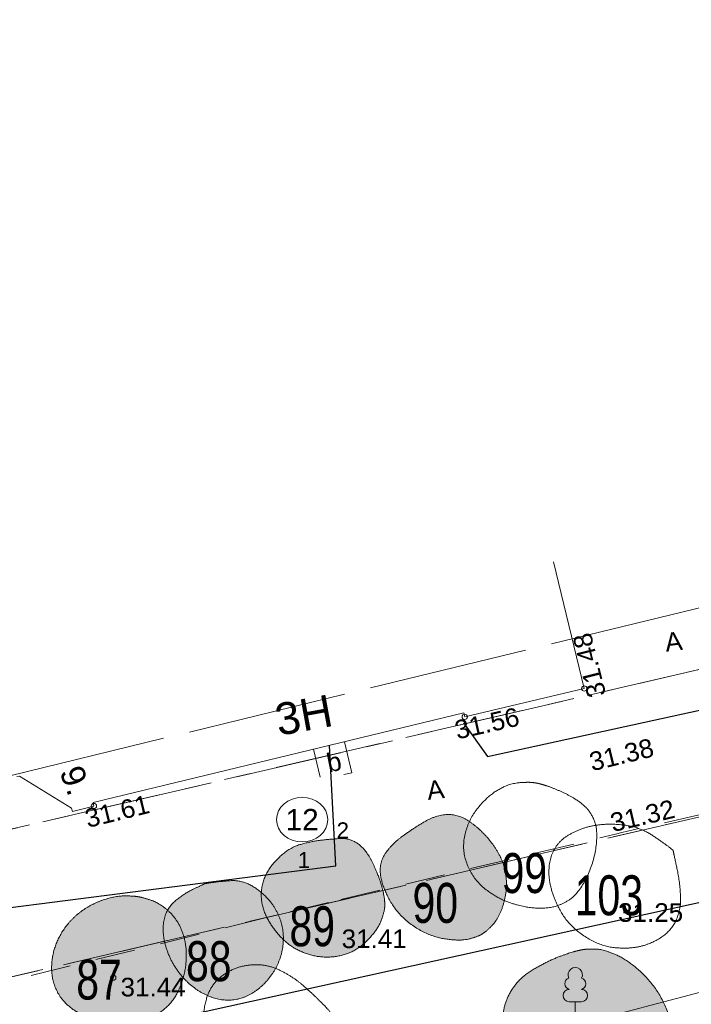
# Model space of a CAD drawing. Header units: metres. Extents: x 738076 to 738809, y 6589688 to 6590318.
# Tile 160 of 187: x 738409 to 738434, y 6590080 to 6590117. Entities that reach past the tile are written whole.
import ezdxf

# ---------------------------------------------------------------- set-up
doc = ezdxf.new("R2010")
doc.units = ezdxf.units.M
for name, pattern in [('ASFBET', [2.5, 1.5, -1]), ('EP_KBL', [18, 8, -2, 1, 0, 4, 0, 1, -2]), ('KATASTRIPIIR', [7, 4, -1, 1, -1]), ('TOOPIIR', [7, 6, -1])]:
    doc.linetypes.add(name, pattern=pattern)
for name, color, linetype, lineweight in [('_DE (2D)', 7, 'Continuous', 5), ('_GE (2D)', 7, 'Continuous', 5), ('None', 7, 'Continuous', 5)]:
    doc.layers.add(name, color=color, linetype=linetype, lineweight=lineweight)
for name, color, linetype, lineweight, true_color in [('DE-MA dendro Puittaim III', 7, 'Continuous', 18, 0x33cc00), ('DE-MA dendro Puittaim IV', 30, 'Continuous', 18, 0xff7f00), ('DE-MA dendro Puittaim V', 7, 'Continuous', 18, 0x995f4c), ('DE-MA dendro Puunumber', 250, 'Continuous', 5, 0x333333), ('DE-MA haljastus puu', 7, 'Continuous', 9, 0x6c7c59), ('GE-HOONE', 7, 'Continuous', 5, 0x888888), ('GE-HOONEDET', 7, 'Continuous', 5, 0x888888), ('GE-KAEVUNR', 7, 'Continuous', 5, 0x888888), ('GE-korgus-EH2000', 7, 'Continuous', 5, 0x888888), ('GE-KPKAABEL', 7, 'Continuous', 5, 0x888888), ('GE-KTRASS', 7, 'Continuous', 5, 0x888888), ('GE-MOOTPIIR', 7, 'Continuous', 5, 0x888888), ('GE-PIIR', 7, 'Continuous', 18, 0xcc6600), ('GE-SITRASS', 7, 'Continuous', 5, 0x888888), ('GE-TEE', 7, 'Continuous', 5, 0x888888), ('GE-TORUNR', 7, 'Continuous', 5, 0x888888), ('GE-TTRASS', 7, 'Continuous', 5, 0x888888)]:
    doc.layers.add(name, color=color, linetype=linetype, lineweight=lineweight, true_color=true_color)
doc.styles.add('Arial', font='Arial')
doc.styles.add('Swis721 LtCn BT', font='Swis721 LtCn BT')
doc.linetypes.add('-K-', pattern='A,10,-0.8,-1.308668,["K",Arial,S=1.4,R=0,X=-1.308668,Y=-0.7],-0.891332,10,-3', length=26)
doc.linetypes.add('-S-', pattern='A,10,-0.8,-1.308668,["S",Arial,S=1.4,R=0,X=-1.308668,Y=-0.7],-0.891332,10,-3', length=26)
doc.linetypes.add('-T-', pattern='A,10,-0.8,-1.198494,["T",Arial,S=1.4,R=0,X=-1.198494,Y=-0.7],-1.001506,10,-3', length=26)

# ---------------------------------------------------------------- blocks, each defined once
blk = doc.blocks.new('dendro')
at = {"layer": 'DE-MA dendro Puittaim III', "linetype": 'Continuous', "lineweight": 0, "true_color": 0xb1d9af, "transparency": 33554508}
for points in [[(-5.364, 52.663), (-5.316, 52.692), (-5.267, 52.727), (-5.216, 52.765), (-5.165, 52.809), (-5.112, 52.857), (-5.057, 52.909), (-5.002, 52.966), (-4.945, 53.027), (-4.888, 53.095), (-4.834, 53.168), (-4.783, 53.249), (-4.734, 53.336), (-4.688, 53.43), (-4.644, 53.531), (-4.602, 53.638), (-4.564, 53.752), (-4.529, 53.87), (-4.5, 53.987), (-4.476, 54.105), (-4.458, 54.222), (-4.445, 54.339), (-4.438, 54.457), (-4.436, 54.574), (-4.44, 54.691), (-4.45, 54.807), (-4.464, 54.92), (-4.484, 55.032), (-4.509, 55.142), (-4.539, 55.249), (-4.575, 55.354), (-4.616, 55.458), (-4.662, 55.559), (-4.713, 55.658), (-4.767, 55.756), (-4.825, 55.853), (-4.887, 55.949), (-4.953, 56.043), (-5.023, 56.137), (-5.097, 56.229), (-5.174, 56.32), (-5.255, 56.408), (-5.338, 56.494), (-5.423, 56.576), (-5.511, 56.654), (-5.601, 56.729), (-5.693, 56.801), (-5.788, 56.869), (-5.885, 56.933), (-5.984, 56.992), (-6.084, 57.042), (-6.184, 57.083), (-6.285, 57.115), (-6.387, 57.139), (-6.489, 57.153), (-6.592, 57.159), (-6.696, 57.156), (-6.8, 57.145), (-6.905, 57.127), (-7.009, 57.103), (-7.113, 57.072), (-7.217, 57.035), (-7.32, 56.99), (-7.424, 56.939), (-7.528, 56.881), (-7.631, 56.819), (-7.734, 56.756), (-7.837, 56.691), (-7.939, 56.625), (-8.041, 56.557), (-8.142, 56.488), (-8.243, 56.417), (-8.344, 56.345), (-8.441, 56.271), (-8.534, 56.196), (-8.622, 56.118), (-8.704, 56.038), (-8.782, 55.956), (-8.855, 55.873), (-8.923, 55.787), (-8.985, 55.7), (-9.041, 55.61), (-9.087, 55.517), (-9.124, 55.421), (-9.151, 55.322), (-9.17, 55.221), (-9.179, 55.116), (-9.178, 55.008), (-9.168, 54.898), (-9.15, 54.784), (-9.124, 54.668), (-9.09, 54.548), (-9.048, 54.426), (-8.999, 54.301), (-8.942, 54.173), (-8.876, 54.042), (-8.803, 53.909), (-8.723, 53.776), (-8.634, 53.648), (-8.538, 53.525), (-8.435, 53.407), (-8.323, 53.293), (-8.204, 53.184), (-8.077, 53.081), (-7.943, 52.981), (-7.804, 52.889), (-7.664, 52.806), (-7.523, 52.732), (-7.381, 52.667), (-7.238, 52.611), (-7.094, 52.565), (-6.949, 52.527), (-6.803, 52.498), (-6.661, 52.477), (-6.526, 52.461), (-6.399, 52.45), (-6.281, 52.445), (-6.17, 52.445), (-6.067, 52.45), (-5.972, 52.461), (-5.884, 52.477), (-5.804, 52.496), (-5.727, 52.517), (-5.655, 52.538), (-5.588, 52.561), (-5.525, 52.585), (-5.467, 52.61), (-5.413, 52.636)], [(-15.773, 54.562), (-15.667, 54.58), (-15.558, 54.596), (-15.446, 54.612), (-15.331, 54.626), (-15.213, 54.64), (-15.091, 54.652), (-14.967, 54.664), (-14.839, 54.674), (-14.711, 54.679), (-14.585, 54.672), (-14.461, 54.655), (-14.339, 54.626), (-14.219, 54.586), (-14.102, 54.536), (-13.987, 54.474), (-13.874, 54.401), (-13.765, 54.322), (-13.662, 54.24), (-13.566, 54.157), (-13.476, 54.071), (-13.392, 53.983), (-13.315, 53.894), (-13.244, 53.802), (-13.179, 53.708), (-13.12, 53.612), (-13.066, 53.514), (-13.017, 53.415), (-12.974, 53.313), (-12.936, 53.21), (-12.903, 53.105), (-12.875, 52.998), (-12.853, 52.889), (-12.836, 52.779), (-12.825, 52.669), (-12.819, 52.559), (-12.819, 52.448), (-12.825, 52.338), (-12.835, 52.227), (-12.852, 52.116), (-12.874, 52.005), (-12.901, 51.894), (-12.934, 51.786), (-12.972, 51.679), (-13.015, 51.573), (-13.064, 51.47), (-13.118, 51.367), (-13.177, 51.267), (-13.241, 51.168), (-13.31, 51.073), (-13.382, 50.981), (-13.457, 50.893), (-13.536, 50.809), (-13.619, 50.729), (-13.705, 50.654), (-13.794, 50.582), (-13.886, 50.514), (-13.982, 50.452), (-14.079, 50.396), (-14.177, 50.347), (-14.277, 50.304), (-14.379, 50.268), (-14.482, 50.239), (-14.587, 50.216), (-14.694, 50.2), (-14.801, 50.191), (-14.908, 50.188), (-15.015, 50.192), (-15.122, 50.202), (-15.229, 50.219), (-15.336, 50.243), (-15.442, 50.273), (-15.549, 50.31), (-15.654, 50.353), (-15.757, 50.401), (-15.859, 50.453), (-15.959, 50.511), (-16.057, 50.573), (-16.153, 50.641), (-16.247, 50.713), (-16.339, 50.791), (-16.428, 50.872), (-16.514, 50.957), (-16.597, 51.046), (-16.675, 51.138), (-16.75, 51.234), (-16.821, 51.333), (-16.889, 51.436), (-16.953, 51.542), (-17.013, 51.651), (-17.068, 51.76), (-17.118, 51.87), (-17.163, 51.982), (-17.204, 52.094), (-17.239, 52.207), (-17.269, 52.321), (-17.295, 52.436), (-17.315, 52.55), (-17.329, 52.662), (-17.337, 52.771), (-17.338, 52.878), (-17.333, 52.983), (-17.322, 53.085), (-17.305, 53.185), (-17.282, 53.282), (-17.253, 53.376), (-17.217, 53.466), (-17.175, 53.552), (-17.127, 53.634), (-17.073, 53.712), (-17.013, 53.786), (-16.946, 53.855), (-16.874, 53.921), (-16.798, 53.983), (-16.722, 54.042), (-16.647, 54.097), (-16.572, 54.148), (-16.497, 54.197), (-16.422, 54.242), (-16.347, 54.283), (-16.272, 54.321), (-16.199, 54.357), (-16.129, 54.391), (-16.062, 54.423), (-15.999, 54.454), (-15.938, 54.484), (-15.88, 54.511), (-15.825, 54.537)], [(-18.259, 54.07), (-18.315, 54.079), (-18.376, 54.086), (-18.439, 54.092), (-18.507, 54.097), (-18.578, 54.1), (-18.653, 54.102), (-18.732, 54.103), (-18.814, 54.103), (-18.9, 54.099), (-18.989, 54.092), (-19.08, 54.079), (-19.175, 54.063), (-19.272, 54.042), (-19.373, 54.017), (-19.476, 53.987), (-19.583, 53.953), (-19.689, 53.915), (-19.794, 53.874), (-19.897, 53.829), (-19.997, 53.78), (-20.095, 53.727), (-20.192, 53.671), (-20.286, 53.612), (-20.378, 53.549), (-20.467, 53.482), (-20.553, 53.413), (-20.636, 53.341), (-20.715, 53.267), (-20.791, 53.189), (-20.864, 53.109), (-20.933, 53.027), (-21, 52.941), (-21.062, 52.854), (-21.121, 52.764), (-21.176, 52.674), (-21.228, 52.581), (-21.275, 52.487), (-21.319, 52.392), (-21.358, 52.295), (-21.394, 52.196), (-21.426, 52.096), (-21.454, 51.996), (-21.477, 51.895), (-21.496, 51.794), (-21.51, 51.693), (-21.521, 51.591), (-21.526, 51.488), (-21.528, 51.385), (-21.524, 51.282), (-21.516, 51.181), (-21.502, 51.08), (-21.483, 50.98), (-21.46, 50.882), (-21.431, 50.784), (-21.396, 50.687), (-21.357, 50.592), (-21.312, 50.498), (-21.261, 50.407), (-21.204, 50.318), (-21.14, 50.232), (-21.071, 50.149), (-20.995, 50.069), (-20.914, 49.991), (-20.826, 49.916), (-20.731, 49.845), (-20.63, 49.777), (-20.523, 49.715), (-20.409, 49.656), (-20.288, 49.602), (-20.161, 49.552), (-20.027, 49.507), (-19.887, 49.466), (-19.742, 49.43), (-19.596, 49.4), (-19.448, 49.376), (-19.298, 49.358), (-19.147, 49.346), (-18.993, 49.34), (-18.838, 49.34), (-18.682, 49.346), (-18.526, 49.358), (-18.375, 49.379), (-18.228, 49.408), (-18.084, 49.445), (-17.945, 49.49), (-17.809, 49.544), (-17.678, 49.605), (-17.55, 49.674), (-17.429, 49.751), (-17.314, 49.835), (-17.208, 49.926), (-17.108, 50.026), (-17.016, 50.132), (-16.932, 50.246), (-16.855, 50.367), (-16.785, 50.496), (-16.723, 50.629), (-16.667, 50.764), (-16.618, 50.902), (-16.576, 51.041), (-16.541, 51.182), (-16.512, 51.325), (-16.491, 51.47), (-16.476, 51.617), (-16.467, 51.763), (-16.466, 51.905), (-16.471, 52.045), (-16.482, 52.181), (-16.5, 52.313), (-16.525, 52.442), (-16.556, 52.567), (-16.594, 52.69), (-16.637, 52.807), (-16.686, 52.92), (-16.74, 53.027), (-16.799, 53.129), (-16.862, 53.226), (-16.931, 53.318), (-17.005, 53.405), (-17.084, 53.486), (-17.166, 53.561), (-17.247, 53.631), (-17.328, 53.694), (-17.408, 53.751), (-17.488, 53.802), (-17.568, 53.846), (-17.647, 53.885), (-17.726, 53.917), (-17.803, 53.945), (-17.877, 53.97), (-17.948, 53.993), (-18.016, 54.013), (-18.081, 54.031), (-18.143, 54.047), (-18.203, 54.06)], [(-1.561, 52.086), (-1.585, 52.082), (-1.613, 52.077), (-1.643, 52.07), (-1.676, 52.063), (-1.712, 52.055), (-1.751, 52.046), (-1.792, 52.036), (-1.837, 52.025), (-1.886, 52.012), (-1.942, 51.996), (-2.004, 51.977), (-2.073, 51.955), (-2.148, 51.93), (-2.231, 51.902), (-2.319, 51.87), (-2.415, 51.836), (-2.516, 51.797), (-2.623, 51.753), (-2.736, 51.703), (-2.853, 51.648), (-2.977, 51.587), (-3.105, 51.52), (-3.239, 51.448), (-3.379, 51.37), (-3.517, 51.286), (-3.647, 51.197), (-3.769, 51.103), (-3.882, 51.003), (-3.987, 50.897), (-4.084, 50.786), (-4.173, 50.669), (-4.253, 50.547), (-4.325, 50.421), (-4.388, 50.294), (-4.441, 50.166), (-4.486, 50.037), (-4.521, 49.906), (-4.548, 49.774), (-4.565, 49.64), (-4.573, 49.506), (-4.574, 49.371), (-4.569, 49.238), (-4.558, 49.107), (-4.541, 48.977), (-4.517, 48.849), (-4.488, 48.722), (-4.453, 48.596), (-4.412, 48.473), (-4.365, 48.351), (-4.313, 48.233), (-4.256, 48.119), (-4.193, 48.007), (-4.125, 47.9), (-4.051, 47.795), (-3.972, 47.694), (-3.888, 47.596), (-3.799, 47.503), (-3.705, 47.414), (-3.606, 47.33), (-3.502, 47.251), (-3.394, 47.177), (-3.281, 47.108), (-3.164, 47.043), (-3.041, 46.984), (-2.915, 46.928), (-2.786, 46.877), (-2.654, 46.828), (-2.519, 46.783), (-2.381, 46.742), (-2.241, 46.704), (-2.097, 46.669), (-1.951, 46.638), (-1.803, 46.609), (-1.654, 46.583), (-1.504, 46.56), (-1.354, 46.538), (-1.203, 46.519), (-1.051, 46.502), (-0.898, 46.488), (-0.744, 46.475), (-0.591, 46.468), (-0.441, 46.467), (-0.293, 46.474), (-0.147, 46.489), (-0.004, 46.51), (0.137, 46.539), (0.276, 46.574), (0.412, 46.618), (0.544, 46.67), (0.671, 46.735), (0.792, 46.811), (0.907, 46.898), (1.017, 46.998), (1.121, 47.109), (1.22, 47.232), (1.312, 47.367), (1.398, 47.51), (1.474, 47.658), (1.542, 47.812), (1.6, 47.97), (1.649, 48.134), (1.689, 48.302), (1.72, 48.476), (1.741, 48.655), (1.752, 48.835), (1.752, 49.013), (1.739, 49.189), (1.715, 49.363), (1.679, 49.534), (1.631, 49.703), (1.571, 49.871), (1.5, 50.036), (1.419, 50.197), (1.333, 50.352), (1.241, 50.503), (1.143, 50.647), (1.04, 50.787), (0.93, 50.92), (0.815, 51.049), (0.694, 51.171), (0.571, 51.287), (0.448, 51.395), (0.325, 51.495), (0.204, 51.587), (0.083, 51.671), (-0.038, 51.746), (-0.158, 51.814), (-0.277, 51.873), (-0.394, 51.925), (-0.505, 51.971), (-0.611, 52.01), (-0.712, 52.042), (-0.808, 52.068), (-0.899, 52.087), (-0.984, 52.1), (-1.064, 52.106), (-1.14, 52.108), (-1.212, 52.109), (-1.28, 52.108), (-1.344, 52.107), (-1.404, 52.104), (-1.46, 52.099), (-1.512, 52.093)]]:
    blk.add_hatch(color=9, dxfattribs=at).paths.add_polyline_path(points)
at = {"layer": 'DE-MA dendro Puittaim IV', "linetype": 'Continuous', "lineweight": 0, "true_color": 0xffffcc, "transparency": 33554508}
blk.add_hatch(color=7, dxfattribs=at).paths.add_polyline_path([(-9.011, 53.685), (-9.01, 53.711), (-9.009, 53.74), (-9.009, 53.771), (-9.009, 53.806), (-9.011, 53.842), (-9.013, 53.882), (-9.016, 53.924), (-9.019, 53.969), (-9.025, 54.018), (-9.033, 54.074), (-9.044, 54.135), (-9.058, 54.202), (-9.075, 54.274), (-9.094, 54.353), (-9.116, 54.438), (-9.141, 54.528), (-9.169, 54.624), (-9.202, 54.723), (-9.24, 54.827), (-9.282, 54.934), (-9.328, 55.045), (-9.379, 55.16), (-9.435, 55.278), (-9.495, 55.401), (-9.559, 55.521), (-9.624, 55.631), (-9.691, 55.732), (-9.76, 55.823), (-9.831, 55.904), (-9.905, 55.976), (-9.98, 56.038), (-10.056, 56.091), (-10.135, 56.136), (-10.214, 56.173), (-10.294, 56.205), (-10.374, 56.229), (-10.455, 56.247), (-10.537, 56.257), (-10.62, 56.262), (-10.704, 56.259), (-10.788, 56.253), (-10.874, 56.246), (-10.96, 56.239), (-11.048, 56.231), (-11.136, 56.223), (-11.226, 56.214), (-11.317, 56.205), (-11.408, 56.195), (-11.501, 56.184), (-11.597, 56.169), (-11.695, 56.152), (-11.796, 56.132), (-11.898, 56.109), (-12.003, 56.083), (-12.111, 56.054), (-12.221, 56.023), (-12.332, 55.985), (-12.444, 55.935), (-12.555, 55.875), (-12.667, 55.804), (-12.78, 55.721), (-12.892, 55.628), (-13.005, 55.524), (-13.118, 55.408), (-13.226, 55.286), (-13.321, 55.161), (-13.404, 55.033), (-13.475, 54.902), (-13.533, 54.767), (-13.58, 54.63), (-13.615, 54.49), (-13.637, 54.347), (-13.648, 54.203), (-13.648, 54.061), (-13.637, 53.921), (-13.614, 53.783), (-13.581, 53.647), (-13.537, 53.512), (-13.482, 53.38), (-13.416, 53.249), (-13.343, 53.122), (-13.266, 53), (-13.186, 52.883), (-13.102, 52.772), (-13.014, 52.666), (-12.924, 52.566), (-12.829, 52.471), (-12.731, 52.381), (-12.629, 52.297), (-12.523, 52.22), (-12.412, 52.148), (-12.297, 52.083), (-12.177, 52.025), (-12.052, 51.972), (-11.924, 51.926), (-11.79, 51.886), (-11.655, 51.854), (-11.519, 51.829), (-11.383, 51.813), (-11.246, 51.805), (-11.109, 51.805), (-10.972, 51.814), (-10.835, 51.83), (-10.697, 51.855), (-10.561, 51.888), (-10.429, 51.931), (-10.301, 51.982), (-10.177, 52.043), (-10.057, 52.113), (-9.941, 52.192), (-9.83, 52.28), (-9.722, 52.378), (-9.621, 52.479), (-9.528, 52.578), (-9.445, 52.676), (-9.37, 52.772), (-9.304, 52.866), (-9.248, 52.958), (-9.2, 53.048), (-9.16, 53.137), (-9.128, 53.223), (-9.099, 53.303), (-9.075, 53.379), (-9.054, 53.45), (-9.037, 53.516), (-9.025, 53.577), (-9.016, 53.633)])
at = {"layer": 'DE-MA dendro Puittaim III'}
for points in [[(-3.256, 58.331), (-3.379, 58.357), (-3.645, 58.375), (-3.739, 58.364), (-3.907, 58.368), (-4.43, 58.276), (-5.16, 57.838), (-5.867, 56.965), (-6.13, 55.815), (-5.667, 54.689), (-4.742, 53.992), (-3.881, 53.705), (-3.137, 53.617), (-2.434, 53.724), (-1.732, 54.18), (-1.149, 55.338), (-0.992, 56.57), (-1.262, 57.251), (-1.684, 57.648), (-2.18, 57.932), (-2.737, 58.179), (-3.133, 58.304), (-3.256, 58.331)], [(-5.364, 52.663), (-5.176, 52.773), (-4.714, 53.282), (-4.414, 54.223), (-4.467, 55.159), (-4.857, 55.958), (-5.492, 56.681), (-6.279, 57.186), (-7.113, 57.126), (-7.943, 56.637), (-8.744, 56.054), (-9.226, 55.346), (-9.111, 54.449), (-8.496, 53.368), (-7.389, 52.595), (-6.217, 52.402), (-5.552, 52.552), (-5.364, 52.663)], [(1.824, 55.82), (1.481, 56.092), (0.55, 56.704), (-0.689, 56.836), (-1.711, 56.634), (-2.569, 56.094), (-2.896, 55.194), (-2.733, 54.141), (-2.116, 52.996), (-0.924, 52.214), (0.182, 52.105), (1.059, 52.322), (1.796, 52.84), (2.131, 53.649), (2.069, 54.681), (1.887, 55.534), (1.824, 55.82)], [(-15.773, 54.562), (-15.356, 54.634), (-14.322, 54.714), (-13.426, 54.088), (-12.932, 53.328), (-12.775, 52.45), (-12.973, 51.56), (-13.509, 50.777), (-14.264, 50.251), (-15.123, 50.149), (-15.974, 50.471), (-16.704, 51.11), (-17.202, 51.974), (-17.388, 52.897), (-17.177, 53.667), (-16.57, 54.176), (-15.974, 54.467), (-15.773, 54.562)], [(-18.259, 54.07), (-18.478, 54.107), (-19.151, 54.098), (-20.014, 53.809), (-20.741, 53.289), (-21.258, 52.594), (-21.531, 51.798), (-21.525, 50.972), (-21.189, 50.211), (-20.462, 49.621), (-19.312, 49.31), (-18.052, 49.381), (-17.049, 49.966), (-16.522, 51.025), (-16.43, 52.208), (-16.758, 53.171), (-17.411, 53.801), (-18.04, 54.033), (-18.259, 54.07)], [(-1.561, 52.086), (-1.654, 52.071), (-2.02, 51.98), (-2.81, 51.692), (-3.948, 51.047), (-4.558, 50.047), (-4.589, 48.965), (-4.236, 47.98), (-3.54, 47.212), (-2.542, 46.756), (-1.36, 46.52), (-0.128, 46.431), (0.952, 46.805), (1.673, 47.929), (1.81, 49.38), (1.19, 50.691), (0.199, 51.651), (-0.754, 52.095), (-1.375, 52.117), (-1.561, 52.086)]]:
    blk.add_open_spline(points, degree=2, dxfattribs=at)
at = {"layer": 'DE-MA dendro Puittaim IV'}
blk.add_open_spline([(-9.011, 53.685), (-9.003, 53.784), (-9.036, 54.154), (-9.246, 54.903), (-9.745, 55.9), (-10.368, 56.283), (-11.04, 56.235), (-11.777, 56.155), (-12.665, 55.891), (-13.572, 54.925), (-13.702, 53.768), (-13.13, 52.729), (-12.332, 52.033), (-11.249, 51.74), (-10.145, 51.97), (-9.299, 52.786), (-9.022, 53.489), (-9.011, 53.685)], degree=2, dxfattribs=at)
at = {"layer": 'DE-MA dendro Puittaim V'}
blk.add_open_spline([(-11.627, 50.331), (-11.828, 50.52), (-12.474, 51.079), (-13.462, 51.558), (-14.612, 51.463), (-15.538, 50.802), (-15.864, 49.732), (-15.804, 48.291), (-15.094, 46.794), (-13.995, 45.953), (-12.904, 45.619), (-11.748, 45.71), (-10.842, 46.332), (-10.373, 47.397), (-10.397, 48.543), (-10.872, 49.551), (-11.426, 50.142), (-11.627, 50.331)], degree=2, dxfattribs=at)
at = {"layer": 'DE-MA haljastus puu', "color": 1, "true_color": 0xff0000}
for p, q in [((-1.617, 50.129), (-2.083, 50.129)), ((-1.85, 49.668), (-1.85, 50.129))]:
    blk.add_line(p, q, dxfattribs=at)
for centre, radius, start, end in [((-1.85, 51.142), 0.269, 332.5799, 207.4201), ((-2.015, 50.805), 0.226, 109.0217, 253.1415), ((-1.685, 50.805), 0.226, 286.8508, 70.9859), ((-2.08, 50.359), 0.23, 90.0016, 269.3953), ((-1.62, 50.359), 0.23, 270.6047, 89.9984)]:
    blk.add_arc(centre, radius, start, end, dxfattribs=at)
at = {"layer": 'DE-MA dendro Puunumber', "char_height": 1.5, "attachment_point": 1, "line_spacing_factor": 1.004016, "style": 'Swis721 LtCn BT'}
for s, insert in [('99', (-4.619, 55.712)), ('103', (-1.87, 54.876)), ('90', (-7.966, 54.59)), ('89', (-12.59, 53.713)), ('88', (-16.477, 52.403)), ('87', (-20.601, 51.712))]:
    blk.add_mtext(s, dxfattribs=dict(at, insert=insert))
blk = doc.blocks.new('DE (2D)')
at = {"layer": 'None', "color": 7, "transparency": 33554687}
blk.add_blockref('dendro', (-2153983.951, -6234715.121), dxfattribs=at)
blk = doc.blocks.new('GE')
at = {"layer": 'GE-HOONE', "linetype": 'Continuous'}
for p, q in [((17.109, 93.266), (18.26, 88.505)), ((18.26, 88.505), (13.766, 87.439))]:
    blk.add_line(p, q, dxfattribs=at)
at = {"layer": 'GE-HOONE', "linetype": 'Continuous', "flags": 128}
blk.add_lwpolyline([(-0.166, 84.086), (-0.198, 84.216), (13.73, 87.586), (13.766, 87.439)], dxfattribs=at)
at = {"layer": 'GE-HOONEDET', "linetype": 'Continuous', "flags": 128}
for points in [[(-3.07, 85.198), (-2.966, 85.213), (-1.004, 84.012)], [(-0.166, 84.086), (-0.975, 83.888), (-1.004, 84.012)]]:
    blk.add_lwpolyline(points, dxfattribs=at)
at = {"layer": 'GE-KAEVUNR', "linetype": 'Continuous'}
blk.add_ellipse((7.658, 83.579), major_axis=(0.96, 0), ratio=0.875, dxfattribs=at)
at = {"layer": 'GE-korgus-EH2000', "linetype": 'Continuous'}
for centre in [(18.26, 88.505), (13.766, 87.439), (-0.166, 84.086), (0.561, 77.643)]:
    blk.add_circle(centre, 0.1, dxfattribs=at)
at = {"layer": 'GE-KPKAABEL', "linetype": 'EP_KBL', "flags": 128}
blk.add_lwpolyline([(-69.948, -17.376), (-57.468, -7.887), (-54.641, -5.508), (-54.758, -3.617), (-54.306, 2.374), (-52.623, 15.021), (-52.071, 16.938), (-49.142, 17.772), (-44.82, 19.553), (-40.104, 41.036), (-39.497, 50.907), (-38.821, 54.333), (-31.58, 56.284), (-22.152, 59.361), (-18.733, 63.007), (-13.21, 65.708), (-6.347, 67.787), (-2.01, 68.779), (6.438, 72.03), (16.228, 75.417), (24.949, 77.713), (30.406, 79.244), (42.238, 81.372), (43.117, 82.284), (44.161, 85.343), (45.179, 86.27), (46.137, 86.678), (70.464, 92.191), (78.115, 94.168), (80.447, 94.706), (81.577, 94.87), (83.398, 94.933), (85.212, 94.323), (96.165, 96.435), (97.461, 97.183), (97.482, 98.742), (95.256, 107.567), (95, 108.584)], dxfattribs=at)
at = {"layer": 'GE-KTRASS', "linetype": '-K-', "lineweight": 30}
for p, q in [((8.926, 81.839), (8.691, 86.367)), ((-7.22, 79.776), (8.926, 81.839))]:
    blk.add_line(p, q, dxfattribs=at)
at = {"layer": 'GE-MOOTPIIR', "linetype": 'TOOPIIR', "flags": 128}
blk.add_lwpolyline([(-55.793, 72.46), (-71.92, -3.964), (-63.155, -63.562), (-14.426, -52.343), (60.597, -35.165), (49.783, 15.942), (113.73, 29.442), (108.435, 51.794), (105.477, 65.755), (103.487, 71.137), (103.016, 81.225), (96.706, 107.868), (49.378, 98.052), (-55.793, 72.46)], close=True, dxfattribs=at)
at = {"layer": 'GE-PIIR', "linetype": 'KATASTRIPIIR', "flags": 128}
for points in [[(-5.625, 82.675), (-15.845, 127.025), (32.545, 138.565), (35.395, 139.245), (36.445, 134.865), (37.415, 130.825), (41.325, 114.565), (46.095, 94.675), (-5.625, 82.675)], [(81.345, 101.825), (82.295, 97.555), (-8.125, 76.545), (-36.125, 69.655), (-35.335, 75.315), (-14.045, 80.575), (-5.625, 82.675), (46.095, 94.675), (53.775, 95.425), (81.345, 101.825)], [(-8.125, 76.545), (82.295, 97.555), (94.785, 41.465), (4.335, 20.465), (3.025, 26.315), (-8.125, 76.545)]]:
    blk.add_lwpolyline(points, dxfattribs=at)
at = {"layer": 'GE-SITRASS', "linetype": '-S-', "lineweight": 30, "flags": 128}
blk.add_lwpolyline([(13.715, 87.215), (14.625, 85.945), (55.565, 94.885), (87.745, 102.365)], dxfattribs=at)
at = {"layer": 'GE-TEE', "linetype": 'ASFBET'}
blk.add_line((8.647, 80.468), (-3.398, 77.507), dxfattribs=at)
at = {"layer": 'GE-TEE', "linetype": 'ASFBET', "flags": 128}
for points in [[(9.254, 86.503), (9.524, 85.339), (8.355, 85.068), (8.088, 86.221)], [(32.486, 86.04), (25.595, 84.442), (19.671, 83.097), (19.431, 83.033), (8.647, 80.468)]]:
    blk.add_lwpolyline(points, dxfattribs=at)
at = {"layer": 'GE-TTRASS', "linetype": '-T-', "lineweight": 30}
blk.add_line((-7.9, 73.758), (43.681, 85.116), dxfattribs=at)
at = {"layer": 'GE-HOONE', "line_spacing_factor": 0.25, "style": 'Arial'}
for s, insert, char_height, attachment_point, rotation in [('3H', (7.718, 87.497), 1.2, 5, 10.3707), ('9.', (-1.482, 85.38), 0.9, 7, 290.3972)]:
    blk.add_mtext(s, dxfattribs=dict(at, insert=insert, char_height=char_height, attachment_point=attachment_point, rotation=rotation))
at = {"layer": 'GE-KAEVUNR', "insert": (7.658, 83.579), "char_height": 0.8, "attachment_point": 5, "line_spacing_factor": 0.25, "style": 'Arial'}
blk.add_mtext('12', dxfattribs=at)
at = {"layer": 'GE-korgus-EH2000', "char_height": 0.7, "attachment_point": 1, "line_spacing_factor": 0.25, "style": 'Arial'}
for s, insert, rotation in [(' 31.48 ', (18.471, 87.839), 103.9554), (' 31.56 ', (13.068, 87.211), 12.642), (' 31.38 ', (18.12, 86.009), 13.5922), (' 31.61 ', (-0.829, 83.881), 13.6213), (' 31.32 ', (18.909, 83.729), 13.0604)]:
    blk.add_mtext(s, dxfattribs=dict(at, insert=insert, rotation=rotation))
for s, insert in [(' 31.25 ', (19.258, 80.439)), (' 31.41 ', (8.87, 79.453)), (' 31.44 ', (0.561, 77.638))]:
    blk.add_mtext(s, dxfattribs=dict(at, insert=insert))
at = {"layer": 'GE-TEE', "char_height": 0.7, "attachment_point": 5, "line_spacing_factor": 0.25, "style": 'Arial'}
for s, insert, rotation in [('A', (21.615, 90.27), 6.8428), ('b', (8.857, 85.74), 11.3099), ('A', (12.67, 84.702), 6.8428)]:
    blk.add_mtext(s, dxfattribs=dict(at, insert=insert, rotation=rotation))
at = {"layer": 'GE-TORUNR', "char_height": 0.6, "attachment_point": 5, "line_spacing_factor": 0.25, "style": 'Arial'}
for s, insert in [('2', (9.185, 83.176)), ('1', (7.726, 82.061))]:
    blk.add_mtext(s, dxfattribs=dict(at, insert=insert))
blk = doc.blocks.new('GE (2D)')
at = {"layer": 'None', "color": 7, "transparency": 33554687}
blk.add_blockref('GE', (-2154003.722, -6234741.731, 4.5), dxfattribs=at)

msp = doc.modelspace()

# ---------------------------------------------------------------- block references
at = {"layer": '_DE (2D)'}
msp.add_blockref('DE (2D)', (2892415.877, 12824744.766), dxfattribs=at)
at = {"layer": '_GE (2D)'}
msp.add_blockref('GE (2D)', (2892415.877, 12824744.766), dxfattribs=at)

doc.saveas('drawing.dxf')
